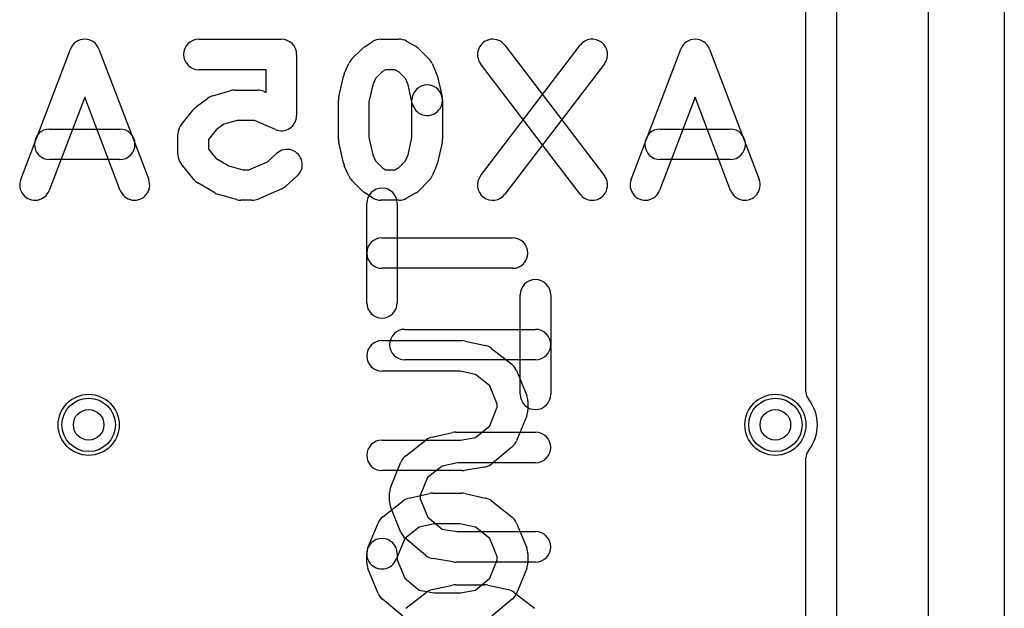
# Model space of a CAD drawing. Extents: x 0 to 20.5, y -0.5 to 20.
# Tile 10 of 11: x 14 to 20.5, y 8.8 to 12.7. Entities that reach past the tile are written whole.
import ezdxf

# ---------------------------------------------------------------- set-up
doc = ezdxf.new("R2010")
doc.units = 0
for name, color, linetype in [('Hole', 1, 'CONTINUOUS'), ('L1', 3, 'CONTINUOUS'), ('L2', 3, 'CONTINUOUS'), ('L3', 3, 'CONTINUOUS'), ('L4', 3, 'CONTINUOUS'), ('Outline', 7, 'CONTINUOUS'), ('PartsSilk-A', 221, 'CONTINUOUS'), ('PartsSilk-B', 221, 'CONTINUOUS'), ('Resist-A', 2, 'CONTINUOUS'), ('Resist-B', 2, 'CONTINUOUS'), ('Silk-A', 140, 'CONTINUOUS'), ('Silk-B', 140, 'CONTINUOUS')]:
    doc.layers.add(name, color=color, linetype=linetype)

msp = doc.modelspace()

# ---------------------------------------------------------------- linework, layer by layer
at = {"layer": 'Hole'}
for centre in [(14.5, 10), (19, 10)]:
    msp.add_circle(centre, 0.1, dxfattribs=at)
at = {"layer": 'L1'}
msp.add_line((19.4, 14.53825), (19.4, 1.1), dxfattribs=at)
for centre in [(14.5, 10), (19, 10)]:
    msp.add_circle(centre, 0.2, dxfattribs=at)
at = {"layer": 'L2'}
msp.add_line((19.4, 14.53825), (19.4, 1.1), dxfattribs=at)
for centre in [(14.5, 10), (19, 10)]:
    msp.add_circle(centre, 0.2, dxfattribs=at)
at = {"layer": 'L3'}
msp.add_line((19.4, 14.53825), (19.4, 1.1), dxfattribs=at)
for centre in [(14.5, 10), (19, 10)]:
    msp.add_circle(centre, 0.2, dxfattribs=at)
at = {"layer": 'L4'}
msp.add_line((19.4, 14.53825), (19.4, 1.1), dxfattribs=at)
for centre in [(14.5, 10), (19, 10)]:
    msp.add_circle(centre, 0.2, dxfattribs=at)
at = {"layer": 'Outline'}
msp.add_line((20, 15), (20, 1), dxfattribs=at)
at = {"layer": 'PartsSilk-A'}
for p, q in [((16.32222, 10.8), (16.32222, 11.45185)), ((16.52222, 11.45185), (16.52222, 10.8)), ((16.42222, 11.22593), (17.27778, 11.22593)), ((17.27778, 11.02593), (16.42222, 11.02593)), ((16.42222, 10.55185), (16.94444, 10.55185)), ((16.96613, 10.54947), (17.09947, 10.51984)), ((17.13917, 10.50116), (17.2725, 10.39746)), ((16.93346, 10.35185), (16.42222, 10.35185)), ((17.03414, 10.32948), (16.93346, 10.35185)), ((17.12866, 10.25596), (17.03414, 10.32948)), ((17.30366, 10.35639), (17.37033, 10.19343)), ((17.17778, 10.1359), (17.12866, 10.25596)), ((17.17778, 10.11596), (17.17778, 10.1359)), ((17.37778, 10.15556), (17.37778, 10.0963)), ((17.12798, 9.99422), (17.17778, 10.11596)), ((17.37033, 10.05844), (17.30366, 9.89547)), ((17.03459, 9.9164), (17.12798, 9.99422)), ((16.42222, 9.9), (16.93616, 9.9)), ((16.93616, 9.9), (17.03459, 9.9164)), ((17.27513, 9.85651), (17.1418, 9.7454)), ((16.94444, 9.7), (16.42222, 9.7)), ((17.09422, 9.72358), (16.96088, 9.70136)), ((16.60053, 9.51984), (16.73387, 9.54947)), ((16.75556, 9.55185), (16.94444, 9.55185)), ((16.96613, 9.54947), (17.09947, 9.51984)), ((16.4275, 9.39746), (16.56083, 9.50116)), ((17.13917, 9.50116), (17.2725, 9.39746)), ((16.32967, 9.19343), (16.39634, 9.35639)), ((17.30366, 9.35639), (17.37033, 9.19343)), ((16.66586, 9.32948), (16.57134, 9.25596)), ((16.76654, 9.35185), (16.66586, 9.32948)), ((16.93346, 9.35185), (16.76654, 9.35185)), ((17.03414, 9.32948), (16.93346, 9.35185)), ((17.12866, 9.25596), (17.03414, 9.32948)), ((16.57134, 9.25596), (16.51477, 9.11769)), ((17.17778, 9.1359), (17.12866, 9.25596)), ((16.32222, 9.0963), (16.32222, 9.15556)), ((16.52222, 9.15556), (16.52222, 9.11596)), ((16.52222, 9.11596), (16.57202, 8.99422)), ((17.12798, 8.99422), (17.17778, 9.11596)), ((17.17778, 9.11596), (17.17778, 9.1359)), ((17.37778, 9.15556), (17.37778, 9.0963)), ((16.39634, 8.89547), (16.32967, 9.05844)), ((17.37033, 9.05844), (17.30366, 8.89547)), ((16.57202, 8.99422), (16.66541, 8.9164)), ((17.03459, 8.9164), (17.12798, 8.99422)), ((16.66541, 8.9164), (16.76384, 8.9)), ((16.93616, 8.9), (17.03459, 8.9164)), ((16.5582, 8.7454), (16.42487, 8.85651)), ((16.76384, 8.9), (16.93616, 8.9)), ((17.27513, 8.85651), (17.1418, 8.7454))]:
    msp.add_line(p, q, dxfattribs=at)
for centre, start, end in [((16.42222, 11.45185), 0, 180), ((16.42222, 11.12593), 90, -90), ((17.27778, 11.12593), -90, 90), ((16.42222, 10.8), 180, 0), ((16.42222, 10.45185), 90, -90), ((16.94444, 10.45185), 77.473057, 90), ((17.07778, 10.42222), 52.128534, 77.473057), ((17.21111, 10.31852), 22.253604, 52.128534), ((17.27778, 10.15556), 0, 22.253604), ((17.27778, 10.0963), -22.2483, 0), ((16.42222, 9.8), 90, -90), ((17.21111, 9.93333), -50.192962, -22.248301), ((17.07778, 9.82222), -80.537678, -50.192962), ((16.94444, 9.8), -90, -80.537678), ((16.75556, 9.45185), 90, 102.526943), ((16.94444, 9.45185), 77.473057, 90), ((16.62222, 9.42222), 102.526943, 127.871466), ((17.07778, 9.42222), 52.128534, 77.473057), ((16.48889, 9.31852), 127.871466, 157.746396), ((17.21111, 9.31852), 22.253604, 52.128534), ((16.42222, 9.15556), 0, 180), ((16.42222, 9.15556), 157.746396, -22.250393), ((17.27778, 9.15556), 0, 22.253604), ((16.42222, 9.0963), 180, -157.751699), ((17.27778, 9.0963), -22.2483, 0), ((16.48889, 8.93333), -157.7517, -129.807038), ((17.21111, 8.93333), -50.192962, -22.248301)]:
    msp.add_arc(centre, 0.1, start, end, dxfattribs=at)
at = {"layer": 'PartsSilk-B'}
for p, q in [((15.22222, 12.52778), (15.76296, 12.52778)), ((16.41481, 12.52778), (16.53333, 12.52778)), ((14.0547, 11.60782), (14.38062, 12.46338)), ((14.56752, 12.46338), (14.89345, 11.60782)), ((16.22559, 12.39849), (16.29225, 12.46515)), ((16.30888, 12.47855), (16.36073, 12.51189)), ((16.58236, 12.51493), (16.64162, 12.48159)), ((16.6633, 12.46516), (16.72997, 12.3985)), ((17.06861, 11.63282), (17.72046, 12.48838)), ((17.22769, 12.48838), (17.87954, 11.63282)), ((18.0547, 11.60782), (18.38062, 12.46338)), ((18.56752, 12.46338), (18.89345, 11.60782)), ((15.86296, 12.42778), (15.86296, 12.02778)), ((15.66296, 12.32778), (15.22222, 12.32778)), ((15.66296, 12.17943), (15.66296, 12.32778)), ((16.17529, 12.30172), (16.20492, 12.36839)), ((16.44419, 12.32778), (16.42608, 12.31614)), ((16.50713, 12.32778), (16.44419, 12.32778)), ((16.53159, 12.31402), (16.50713, 12.32778)), ((16.75064, 12.36839), (16.78027, 12.30172)), ((17.72046, 11.51162), (17.06861, 12.36718)), ((17.87954, 12.36718), (17.22769, 11.51162)), ((16.13942, 12.14947), (16.16905, 12.2828)), ((16.38014, 12.2702), (16.36212, 12.22964)), ((16.42608, 12.31614), (16.38014, 12.2702)), ((16.57542, 12.2702), (16.53159, 12.31402)), ((16.59344, 12.22964), (16.57542, 12.2702)), ((16.78651, 12.2828), (16.81614, 12.14947)), ((15.45926, 12.19444), (15.60741, 12.19444)), ((16.36212, 12.22964), (16.33704, 12.1168)), ((16.6209, 12.10609), (16.59344, 12.22964)), ((14.47407, 12.14688), (14.2416, 11.53662)), ((14.70655, 11.53662), (14.47407, 12.14688)), ((15.20667, 12.08556), (15.28074, 12.14111)), ((15.31367, 12.15738), (15.43219, 12.19071)), ((15.6468, 12.18636), (15.66296, 12.17943)), ((18.47407, 12.14688), (18.2416, 11.53662)), ((18.70655, 11.53662), (18.47407, 12.14688)), ((15.10767, 11.96873), (15.18915, 12.06873)), ((16.13704, 11.87222), (16.13704, 12.12778)), ((16.33704, 12.1168), (16.33704, 11.8832)), ((16.61852, 11.8832), (16.61852, 12.12778)), ((16.81852, 12.12778), (16.81852, 11.87222)), ((14.24444, 11.93889), (14.7037, 11.93889)), ((15.38579, 11.9699), (15.33646, 11.9329)), ((15.47305, 11.99444), (15.38579, 11.9699)), ((15.58689, 11.99444), (15.47305, 11.99444)), ((15.72357, 11.93586), (15.58689, 11.99444)), ((18.24444, 11.93889), (18.7037, 11.93889)), ((15.08519, 11.77222), (15.08519, 11.90556)), ((15.33646, 11.9329), (15.28519, 11.86998)), ((16.33704, 11.8832), (16.36212, 11.77036)), ((16.59344, 11.77036), (16.61852, 11.8832)), ((15.28519, 11.86998), (15.28519, 11.8078)), ((15.28519, 11.8078), (15.33313, 11.74896)), ((16.16905, 11.7172), (16.13942, 11.85053)), ((16.81614, 11.85053), (16.78651, 11.7172)), ((15.33313, 11.74896), (15.41775, 11.6982)), ((15.67133, 11.72429), (15.7331, 11.77989)), ((16.36212, 11.77036), (16.38014, 11.7298)), ((16.57542, 11.7298), (16.59344, 11.77036)), ((14.7037, 11.73889), (14.24444, 11.73889)), ((15.18915, 11.60905), (15.10767, 11.70905)), ((15.41775, 11.6982), (15.5101, 11.67222)), ((15.54984, 11.67222), (15.67133, 11.72429)), ((16.20492, 11.63161), (16.17529, 11.69828)), ((16.38014, 11.7298), (16.42608, 11.68386)), ((16.42608, 11.68386), (16.44419, 11.67222)), ((16.50713, 11.67222), (16.53159, 11.68598)), ((16.53159, 11.68598), (16.57542, 11.7298)), ((16.78027, 11.69828), (16.75064, 11.63161)), ((18.7037, 11.73889), (18.24444, 11.73889)), ((15.5101, 11.67222), (15.54984, 11.67222)), ((15.8669, 11.63123), (15.79283, 11.56456)), ((16.44419, 11.67222), (16.50713, 11.67222)), ((15.32633, 11.51981), (15.21522, 11.58647)), ((16.29225, 11.53485), (16.22559, 11.60151)), ((16.72997, 11.6015), (16.6633, 11.53484)), ((15.46922, 11.47596), (15.3507, 11.5093)), ((15.76532, 11.54698), (15.60976, 11.48031)), ((16.36073, 11.48811), (16.30888, 11.52145)), ((16.64162, 11.51841), (16.58236, 11.48507)), ((15.57037, 11.47222), (15.4963, 11.47222)), ((16.53333, 11.47222), (16.41481, 11.47222)), ((17.32778, 10.2), (17.32778, 10.85185)), ((17.52778, 10.85185), (17.52778, 10.2)), ((16.57222, 10.62593), (17.42778, 10.62593)), ((17.42778, 10.42593), (16.57222, 10.42593)), ((16.75053, 9.91984), (16.88387, 9.94947)), ((16.90556, 9.95185), (17.42778, 9.95185)), ((16.5775, 9.79746), (16.71083, 9.90116)), ((16.47967, 9.59343), (16.54634, 9.75639)), ((16.91654, 9.75185), (16.81586, 9.72948)), ((17.42778, 9.75185), (16.91654, 9.75185)), ((16.81586, 9.72948), (16.72134, 9.65596)), ((16.72134, 9.65596), (16.67222, 9.5359)), ((16.47222, 9.4963), (16.47222, 9.55556)), ((16.67222, 9.5359), (16.67222, 9.51596)), ((16.67222, 9.51596), (16.72202, 9.39422)), ((16.54634, 9.29547), (16.47967, 9.45844)), ((16.72202, 9.39422), (16.81541, 9.3164)), ((16.81541, 9.3164), (16.91384, 9.3)), ((16.91384, 9.3), (17.42778, 9.3)), ((16.7082, 9.1454), (16.57487, 9.25651)), ((16.88912, 9.10136), (16.75578, 9.12358)), ((17.42778, 9.1), (16.90556, 9.1)), ((16.75053, 8.91984), (16.88387, 8.94947)), ((16.90556, 8.95185), (17.09444, 8.95185)), ((17.11613, 8.94947), (17.24947, 8.91984)), ((16.5775, 8.79746), (16.71083, 8.90116)), ((17.28917, 8.90116), (17.4225, 8.79746))]:
    msp.add_line(p, q, dxfattribs=at)
for centre, start, end in [((14.47407, 12.42778), 20.854458, 159.145542), ((15.22222, 12.42778), 90, -90), ((15.76296, 12.42778), 0, 90), ((16.41481, 12.42778), 90, 122.741369), ((16.53333, 12.42778), 60.638189, 90), ((17.14815, 12.42778), 37.30308, -142.696274), ((17.8, 12.42778), -37.30308, 142.696274), ((18.47407, 12.42778), 20.854458, 159.145542), ((16.36296, 12.39444), 122.739702, 135), ((16.59259, 12.39444), 45.004051, 60.637656), ((16.2963, 12.32778), 135, 156.038308), ((16.65926, 12.32778), 23.960744, 45.004297), ((16.26667, 12.26111), 156.039256, 167.470737), ((16.68889, 12.26111), 12.526943, 23.961692), ((15.45926, 12.09444), 90, 105.705363), ((15.60741, 12.09444), 66.803666, 90), ((16.71852, 12.12778), 0, 180), ((15.34074, 12.06111), 105.705363, 126.869898), ((16.23704, 12.12778), 167.473057, 180), ((16.71852, 12.12778), -167.473057, 12.529263), ((15.26667, 12.00556), 126.869898, 140.823874), ((15.76296, 12.02778), -113.196334, 0), ((14.24444, 11.83889), 90, -90), ((14.7037, 11.83889), -90, 90), ((15.18519, 11.90556), 140.823874, 180), ((18.24444, 11.83889), 90, -90), ((18.7037, 11.83889), -90, 90), ((16.23704, 11.87222), 180, -167.470737), ((16.71852, 11.87222), -12.526943, 0), ((15.18519, 11.77222), 180, -140.823874), ((15.8, 11.70556), -48.01151, 131.990204), ((16.26667, 11.73889), -167.473057, -156.038308), ((16.68889, 11.73889), -23.960744, -12.529263), ((16.2963, 11.67222), -156.039256, -135), ((16.65926, 11.67222), -45.004051, -23.961692), ((17.14815, 11.57222), 142.69692, -37.303726), ((17.8, 11.57222), -142.69692, 37.303726), ((14.14815, 11.57222), 159.145542, -20.854012), ((14.8, 11.57222), -159.145542, 20.854597), ((15.26667, 11.67222), -140.823874, -120.963757), ((15.72593, 11.63889), -66.801409, -48.01151), ((18.14815, 11.57222), 159.145542, -20.854012), ((18.8, 11.57222), -159.145542, 20.854597), ((15.37778, 11.60556), -120.963757, -105.71243), ((16.36296, 11.60556), -135, -122.741369), ((16.41481, 11.57222), -122.739702, -90), ((16.53333, 11.57222), -90, -60.637656), ((16.59259, 11.60556), -60.638189, -45.004297), ((15.4963, 11.57222), -105.71243, -90), ((15.57037, 11.57222), -90, -66.80141), ((17.42778, 10.85185), 0, 180), ((16.57222, 10.52593), 90, -90), ((17.42778, 10.52593), -90, 90), ((17.42778, 10.2), 180, 0), ((16.90556, 9.85185), 90, 102.528353), ((17.42778, 9.85185), -90, 90), ((16.77222, 9.82222), 102.526943, 127.874686), ((16.63889, 9.71852), 127.871466, 157.749607), ((16.57222, 9.55556), 157.746396, 180), ((16.57222, 9.4963), 180, -157.750839), ((16.63889, 9.33333), -157.7517, -129.805994), ((17.42778, 9.2), -90, 90), ((16.77222, 9.22222), -129.807038, -99.460929), ((16.90556, 9.2), -99.462322, -90), ((16.77222, 8.82222), 102.526943, 127.874686), ((16.90556, 8.85185), 90, 102.528353), ((17.09444, 8.85185), 77.473057, 90), ((17.22778, 8.82222), 52.128534, 77.471647)]:
    msp.add_arc(centre, 0.1, start, end, dxfattribs=at)
at = {"layer": 'Resist-A'}
for centre in [(14.5, 10), (19, 10)]:
    msp.add_circle(centre, 0.175, dxfattribs=at)
at = {"layer": 'Resist-B'}
for centre in [(14.5, 10), (19, 10)]:
    msp.add_circle(centre, 0.175, dxfattribs=at)
at = {"layer": 'Silk-A'}
for p, q in [((20.5, 14.425), (20.5, -0.425)), ((19.2, 10.21651), (19.2, 12.78349)), ((16.32222, 10.8), (16.32222, 11.45185)), ((16.52222, 11.45185), (16.52222, 10.8)), ((16.42222, 11.22593), (17.27778, 11.22593)), ((17.27778, 11.02593), (16.42222, 11.02593)), ((16.42222, 10.55185), (16.94444, 10.55185)), ((16.96613, 10.54947), (17.09947, 10.51984)), ((17.13917, 10.50116), (17.2725, 10.39746)), ((16.93346, 10.35185), (16.42222, 10.35185)), ((17.03414, 10.32948), (16.93346, 10.35185)), ((17.12866, 10.25596), (17.03414, 10.32948)), ((17.30366, 10.35639), (17.37033, 10.19343)), ((17.17778, 10.1359), (17.12866, 10.25596)), ((17.17778, 10.11596), (17.17778, 10.1359)), ((17.37778, 10.15556), (17.37778, 10.0963)), ((17.12798, 9.99422), (17.17778, 10.11596)), ((17.37033, 10.05844), (17.30366, 9.89547)), ((17.03459, 9.9164), (17.12798, 9.99422)), ((16.42222, 9.9), (16.93616, 9.9)), ((16.93616, 9.9), (17.03459, 9.9164)), ((17.27513, 9.85651), (17.1418, 9.7454)), ((19.2, 7.21651), (19.2, 9.78349)), ((16.94444, 9.7), (16.42222, 9.7)), ((17.09422, 9.72358), (16.96088, 9.70136)), ((16.60053, 9.51984), (16.73387, 9.54947)), ((16.75556, 9.55185), (16.94444, 9.55185)), ((16.96613, 9.54947), (17.09947, 9.51984)), ((16.4275, 9.39746), (16.56083, 9.50116)), ((17.13917, 9.50116), (17.2725, 9.39746)), ((16.32967, 9.19343), (16.39634, 9.35639)), ((17.30366, 9.35639), (17.37033, 9.19343)), ((16.66586, 9.32948), (16.57134, 9.25596)), ((16.76654, 9.35185), (16.66586, 9.32948)), ((16.93346, 9.35185), (16.76654, 9.35185)), ((17.03414, 9.32948), (16.93346, 9.35185)), ((17.12866, 9.25596), (17.03414, 9.32948)), ((16.57134, 9.25596), (16.51477, 9.11769)), ((17.17778, 9.1359), (17.12866, 9.25596)), ((16.32222, 9.0963), (16.32222, 9.15556)), ((16.52222, 9.15556), (16.52222, 9.11596)), ((16.52222, 9.11596), (16.57202, 8.99422)), ((17.12798, 8.99422), (17.17778, 9.11596)), ((17.17778, 9.11596), (17.17778, 9.1359)), ((17.37778, 9.15556), (17.37778, 9.0963)), ((16.39634, 8.89547), (16.32967, 9.05844)), ((17.37033, 9.05844), (17.30366, 8.89547)), ((16.57202, 8.99422), (16.66541, 8.9164)), ((17.03459, 8.9164), (17.12798, 8.99422)), ((16.66541, 8.9164), (16.76384, 8.9)), ((16.93616, 8.9), (17.03459, 8.9164)), ((16.5582, 8.7454), (16.42487, 8.85651)), ((16.76384, 8.9), (16.93616, 8.9)), ((17.27513, 8.85651), (17.1418, 8.7454))]:
    msp.add_line(p, q, dxfattribs=at)
for centre, radius, start, end in [((16.42222, 11.45185), 0.1, 0, 180), ((16.42222, 11.12593), 0.1, 90, -90), ((17.27778, 11.12593), 0.1, -90, 90), ((16.42222, 10.8), 0.1, 180, 0), ((16.42222, 10.45185), 0.1, 90, -90), ((16.94444, 10.45185), 0.1, 77.473057, 90), ((17.07778, 10.42222), 0.1, 52.128534, 77.473057), ((17.21111, 10.31852), 0.1, 22.253604, 52.128534), ((19.275, 10.21651), 0.075, 180, -141.783994), ((17.27778, 10.15556), 0.1, 0, 22.253604), ((19, 10), 0.275, -38.213046, 38.213046), ((17.27778, 10.0963), 0.1, -22.2483, 0), ((16.42222, 9.8), 0.1, 90, -90), ((17.21111, 9.93333), 0.1, -50.192962, -22.248301), ((19.275, 9.78349), 0.075, 141.783994, 180), ((17.07778, 9.82222), 0.1, -80.537678, -50.192962), ((16.94444, 9.8), 0.1, -90, -80.537678), ((16.75556, 9.45185), 0.1, 90, 102.526943), ((16.94444, 9.45185), 0.1, 77.473057, 90), ((16.62222, 9.42222), 0.1, 102.526943, 127.871466), ((17.07778, 9.42222), 0.1, 52.128534, 77.473057), ((16.48889, 9.31852), 0.1, 127.871466, 157.746396), ((17.21111, 9.31852), 0.1, 22.253604, 52.128534), ((16.42222, 9.15556), 0.1, 0, 180), ((16.42222, 9.15556), 0.1, 157.746396, -22.250393), ((17.27778, 9.15556), 0.1, 0, 22.253604), ((16.42222, 9.0963), 0.1, 180, -157.751699), ((17.27778, 9.0963), 0.1, -22.2483, 0), ((16.48889, 8.93333), 0.1, -157.7517, -129.807038), ((17.21111, 8.93333), 0.1, -50.192962, -22.248301)]:
    msp.add_arc(centre, radius, start, end, dxfattribs=at)
at = {"layer": 'Silk-B'}
for p, q in [((15.22222, 12.52778), (15.76296, 12.52778)), ((16.41481, 12.52778), (16.53333, 12.52778)), ((14.0547, 11.60782), (14.38062, 12.46338)), ((14.56752, 12.46338), (14.89345, 11.60782)), ((16.22559, 12.39849), (16.29225, 12.46515)), ((16.30888, 12.47855), (16.36073, 12.51189)), ((16.58236, 12.51493), (16.64162, 12.48159)), ((16.6633, 12.46516), (16.72997, 12.3985)), ((17.06861, 11.63282), (17.72046, 12.48838)), ((17.22769, 12.48838), (17.87954, 11.63282)), ((18.0547, 11.60782), (18.38062, 12.46338)), ((18.56752, 12.46338), (18.89345, 11.60782)), ((15.86296, 12.42778), (15.86296, 12.02778)), ((15.66296, 12.32778), (15.22222, 12.32778)), ((15.66296, 12.17943), (15.66296, 12.32778)), ((16.17529, 12.30172), (16.20492, 12.36839)), ((16.44419, 12.32778), (16.42608, 12.31614)), ((16.50713, 12.32778), (16.44419, 12.32778)), ((16.53159, 12.31402), (16.50713, 12.32778)), ((16.75064, 12.36839), (16.78027, 12.30172)), ((17.72046, 11.51162), (17.06861, 12.36718)), ((17.87954, 12.36718), (17.22769, 11.51162)), ((16.13942, 12.14947), (16.16905, 12.2828)), ((16.38014, 12.2702), (16.36212, 12.22964)), ((16.42608, 12.31614), (16.38014, 12.2702)), ((16.57542, 12.2702), (16.53159, 12.31402)), ((16.59344, 12.22964), (16.57542, 12.2702)), ((16.78651, 12.2828), (16.81614, 12.14947)), ((15.45926, 12.19444), (15.60741, 12.19444)), ((16.36212, 12.22964), (16.33704, 12.1168)), ((16.6209, 12.10609), (16.59344, 12.22964)), ((14.47407, 12.14688), (14.2416, 11.53662)), ((14.70655, 11.53662), (14.47407, 12.14688)), ((15.20667, 12.08556), (15.28074, 12.14111)), ((15.31367, 12.15738), (15.43219, 12.19071)), ((15.6468, 12.18636), (15.66296, 12.17943)), ((18.47407, 12.14688), (18.2416, 11.53662)), ((18.70655, 11.53662), (18.47407, 12.14688)), ((15.10767, 11.96873), (15.18915, 12.06873)), ((16.13704, 11.87222), (16.13704, 12.12778)), ((16.33704, 12.1168), (16.33704, 11.8832)), ((16.61852, 11.8832), (16.61852, 12.12778)), ((16.81852, 12.12778), (16.81852, 11.87222)), ((14.24444, 11.93889), (14.7037, 11.93889)), ((15.38579, 11.9699), (15.33646, 11.9329)), ((15.47305, 11.99444), (15.38579, 11.9699)), ((15.58689, 11.99444), (15.47305, 11.99444)), ((15.72357, 11.93586), (15.58689, 11.99444)), ((18.24444, 11.93889), (18.7037, 11.93889)), ((15.08519, 11.77222), (15.08519, 11.90556)), ((15.33646, 11.9329), (15.28519, 11.86998)), ((16.33704, 11.8832), (16.36212, 11.77036)), ((16.59344, 11.77036), (16.61852, 11.8832)), ((15.28519, 11.86998), (15.28519, 11.8078)), ((15.28519, 11.8078), (15.33313, 11.74896)), ((16.16905, 11.7172), (16.13942, 11.85053)), ((16.81614, 11.85053), (16.78651, 11.7172)), ((15.33313, 11.74896), (15.41775, 11.6982)), ((15.67133, 11.72429), (15.7331, 11.77989)), ((16.36212, 11.77036), (16.38014, 11.7298)), ((16.57542, 11.7298), (16.59344, 11.77036)), ((14.7037, 11.73889), (14.24444, 11.73889)), ((15.18915, 11.60905), (15.10767, 11.70905)), ((15.41775, 11.6982), (15.5101, 11.67222)), ((15.54984, 11.67222), (15.67133, 11.72429)), ((16.20492, 11.63161), (16.17529, 11.69828)), ((16.38014, 11.7298), (16.42608, 11.68386)), ((16.42608, 11.68386), (16.44419, 11.67222)), ((16.50713, 11.67222), (16.53159, 11.68598)), ((16.53159, 11.68598), (16.57542, 11.7298)), ((16.78027, 11.69828), (16.75064, 11.63161)), ((18.7037, 11.73889), (18.24444, 11.73889)), ((15.5101, 11.67222), (15.54984, 11.67222)), ((15.8669, 11.63123), (15.79283, 11.56456)), ((16.44419, 11.67222), (16.50713, 11.67222)), ((15.32633, 11.51981), (15.21522, 11.58647)), ((16.29225, 11.53485), (16.22559, 11.60151)), ((16.72997, 11.6015), (16.6633, 11.53484)), ((15.46922, 11.47596), (15.3507, 11.5093)), ((15.76532, 11.54698), (15.60976, 11.48031)), ((16.36073, 11.48811), (16.30888, 11.52145)), ((16.64162, 11.51841), (16.58236, 11.48507)), ((15.57037, 11.47222), (15.4963, 11.47222)), ((16.53333, 11.47222), (16.41481, 11.47222)), ((17.32778, 10.2), (17.32778, 10.85185)), ((17.52778, 10.85185), (17.52778, 10.2)), ((16.57222, 10.62593), (17.42778, 10.62593)), ((17.42778, 10.42593), (16.57222, 10.42593)), ((16.75053, 9.91984), (16.88387, 9.94947)), ((16.90556, 9.95185), (17.42778, 9.95185)), ((16.5775, 9.79746), (16.71083, 9.90116)), ((16.47967, 9.59343), (16.54634, 9.75639)), ((16.91654, 9.75185), (16.81586, 9.72948)), ((17.42778, 9.75185), (16.91654, 9.75185)), ((16.81586, 9.72948), (16.72134, 9.65596)), ((16.72134, 9.65596), (16.67222, 9.5359)), ((16.47222, 9.4963), (16.47222, 9.55556)), ((16.67222, 9.5359), (16.67222, 9.51596)), ((16.67222, 9.51596), (16.72202, 9.39422)), ((16.54634, 9.29547), (16.47967, 9.45844)), ((16.72202, 9.39422), (16.81541, 9.3164)), ((16.81541, 9.3164), (16.91384, 9.3)), ((16.91384, 9.3), (17.42778, 9.3)), ((16.7082, 9.1454), (16.57487, 9.25651)), ((16.88912, 9.10136), (16.75578, 9.12358)), ((17.42778, 9.1), (16.90556, 9.1)), ((16.75053, 8.91984), (16.88387, 8.94947)), ((16.90556, 8.95185), (17.09444, 8.95185)), ((17.11613, 8.94947), (17.24947, 8.91984)), ((16.5775, 8.79746), (16.71083, 8.90116)), ((17.28917, 8.90116), (17.4225, 8.79746))]:
    msp.add_line(p, q, dxfattribs=at)
for centre, start, end in [((14.47407, 12.42778), 20.854458, 159.145542), ((15.22222, 12.42778), 90, -90), ((15.76296, 12.42778), 0, 90), ((16.41481, 12.42778), 90, 122.741369), ((16.53333, 12.42778), 60.638189, 90), ((17.14815, 12.42778), 37.30308, -142.696274), ((17.8, 12.42778), -37.30308, 142.696274), ((18.47407, 12.42778), 20.854458, 159.145542), ((16.36296, 12.39444), 122.739702, 135), ((16.59259, 12.39444), 45.004051, 60.637656), ((16.2963, 12.32778), 135, 156.038308), ((16.65926, 12.32778), 23.960744, 45.004297), ((16.26667, 12.26111), 156.039256, 167.470737), ((16.68889, 12.26111), 12.526943, 23.961692), ((15.45926, 12.09444), 90, 105.705363), ((15.60741, 12.09444), 66.803666, 90), ((16.71852, 12.12778), 0, 180), ((15.34074, 12.06111), 105.705363, 126.869898), ((16.23704, 12.12778), 167.473057, 180), ((16.71852, 12.12778), -167.473057, 12.529263), ((15.26667, 12.00556), 126.869898, 140.823874), ((15.76296, 12.02778), -113.196334, 0), ((14.24444, 11.83889), 90, -90), ((14.7037, 11.83889), -90, 90), ((15.18519, 11.90556), 140.823874, 180), ((18.24444, 11.83889), 90, -90), ((18.7037, 11.83889), -90, 90), ((16.23704, 11.87222), 180, -167.470737), ((16.71852, 11.87222), -12.526943, 0), ((15.18519, 11.77222), 180, -140.823874), ((15.8, 11.70556), -48.01151, 131.990204), ((16.26667, 11.73889), -167.473057, -156.038308), ((16.68889, 11.73889), -23.960744, -12.529263), ((16.2963, 11.67222), -156.039256, -135), ((16.65926, 11.67222), -45.004051, -23.961692), ((17.14815, 11.57222), 142.69692, -37.303726), ((17.8, 11.57222), -142.69692, 37.303726), ((14.14815, 11.57222), 159.145542, -20.854012), ((14.8, 11.57222), -159.145542, 20.854597), ((15.26667, 11.67222), -140.823874, -120.963757), ((15.72593, 11.63889), -66.801409, -48.01151), ((18.14815, 11.57222), 159.145542, -20.854012), ((18.8, 11.57222), -159.145542, 20.854597), ((15.37778, 11.60556), -120.963757, -105.71243), ((16.36296, 11.60556), -135, -122.741369), ((16.41481, 11.57222), -122.739702, -90), ((16.53333, 11.57222), -90, -60.637656), ((16.59259, 11.60556), -60.638189, -45.004297), ((15.4963, 11.57222), -105.71243, -90), ((15.57037, 11.57222), -90, -66.80141), ((17.42778, 10.85185), 0, 180), ((16.57222, 10.52593), 90, -90), ((17.42778, 10.52593), -90, 90), ((17.42778, 10.2), 180, 0), ((16.90556, 9.85185), 90, 102.528353), ((17.42778, 9.85185), -90, 90), ((16.77222, 9.82222), 102.526943, 127.874686), ((16.63889, 9.71852), 127.871466, 157.749607), ((16.57222, 9.55556), 157.746396, 180), ((16.57222, 9.4963), 180, -157.750839), ((16.63889, 9.33333), -157.7517, -129.805994), ((17.42778, 9.2), -90, 90), ((16.77222, 9.22222), -129.807038, -99.460929), ((16.90556, 9.2), -99.462322, -90), ((16.77222, 8.82222), 102.526943, 127.874686), ((16.90556, 8.85185), 90, 102.528353), ((17.09444, 8.85185), 77.473057, 90), ((17.22778, 8.82222), 52.128534, 77.471647)]:
    msp.add_arc(centre, 0.1, start, end, dxfattribs=at)

doc.saveas('drawing.dxf')
